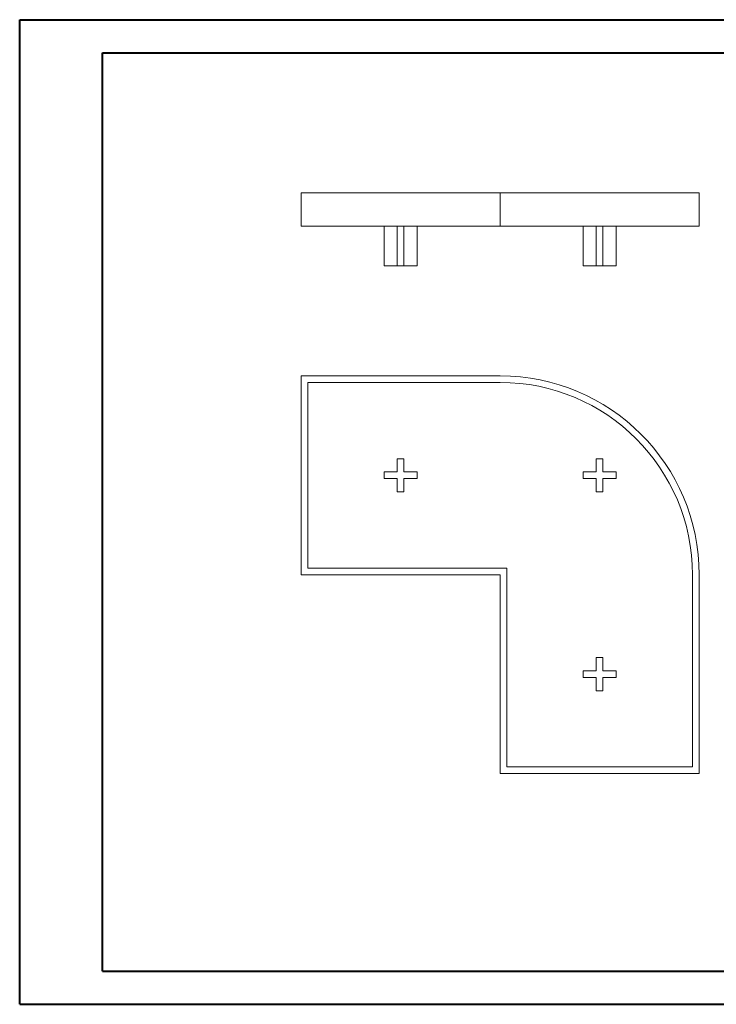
# Model space of a CAD drawing. Header units: millimetres. Extents: x 0 to 420, y 0 to 297.
# Tile 1 of 2: x 0 to 210, y 0 to 297. Entities that reach past the tile are written whole.
import ezdxf

# ---------------------------------------------------------------- set-up
doc = ezdxf.new("R2010")
doc.units = ezdxf.units.MM

msp = doc.modelspace()

# ---------------------------------------------------------------- linework, layer by layer
at = {"color": 7, "linetype": 'Continuous', "lineweight": 40}
for p, q in [((0.08, 0.21), (0.08, 297.21)), ((0.08, 297.21), (420.08, 297.21)), ((25.08, 10.21), (25.08, 287.21)), ((25.08, 287.21), (410.08, 287.21)), ((25.08, 10.21), (410.08, 10.21)), ((0.08, 0.21), (420.08, 0.21))]:
    msp.add_line(p, q, dxfattribs=at)
at = {"color": 7, "linetype": 'Continuous', "lineweight": 15}
for p, q in [((84.91, 234.94), (84.91, 244.94)), ((144.91, 244.94), (84.91, 244.94)), ((144.91, 234.94), (144.91, 244.94)), ((204.91, 244.94), (144.91, 244.94)), ((204.91, 234.94), (204.91, 244.94)), ((144.91, 234.94), (84.91, 234.94)), ((109.91, 222.94), (109.91, 234.94)), ((113.91, 222.94), (113.91, 234.94)), ((115.91, 222.94), (115.91, 234.94)), ((119.91, 222.94), (119.91, 234.94)), ((204.91, 234.94), (144.91, 234.94)), ((169.91, 222.94), (169.91, 234.94)), ((173.91, 222.94), (173.91, 234.94)), ((175.91, 222.94), (175.91, 234.94)), ((179.91, 222.94), (179.91, 234.94)), ((113.91, 222.94), (109.91, 222.94)), ((115.91, 222.94), (113.91, 222.94)), ((119.91, 222.94), (115.91, 222.94)), ((173.91, 222.94), (169.91, 222.94)), ((175.91, 222.94), (173.91, 222.94)), ((179.91, 222.94), (175.91, 222.94)), ((144.91, 189.8), (84.91, 189.8)), ((84.91, 189.8), (84.91, 129.8)), ((86.91, 187.8), (86.91, 131.8)), ((144.91, 187.8), (86.91, 187.8)), ((113.91, 164.8), (113.91, 160.8)), ((115.91, 164.8), (113.91, 164.8)), ((115.91, 160.8), (115.91, 164.8)), ((173.91, 164.8), (173.91, 160.8)), ((175.91, 164.8), (173.91, 164.8)), ((175.91, 160.8), (175.91, 164.8)), ((113.91, 160.8), (109.91, 160.8)), ((109.91, 160.8), (109.91, 158.8)), ((119.91, 160.8), (115.91, 160.8)), ((119.91, 158.8), (119.91, 160.8)), ((169.91, 160.8), (169.91, 158.8)), ((173.91, 160.8), (169.91, 160.8)), ((179.91, 160.8), (175.91, 160.8)), ((179.91, 158.8), (179.91, 160.8)), ((109.91, 158.8), (113.91, 158.8)), ((113.91, 158.8), (113.91, 154.8)), ((115.91, 158.8), (119.91, 158.8)), ((115.91, 154.8), (115.91, 158.8)), ((169.91, 158.8), (173.91, 158.8)), ((173.91, 158.8), (173.91, 154.8)), ((175.91, 158.8), (179.91, 158.8)), ((175.91, 154.8), (175.91, 158.8)), ((113.91, 154.8), (115.91, 154.8)), ((173.91, 154.8), (175.91, 154.8)), ((86.91, 131.8), (146.91, 131.8)), ((146.91, 131.8), (146.91, 71.8)), ((84.91, 129.8), (144.91, 129.8)), ((144.91, 129.8), (144.91, 69.8)), ((202.91, 71.8), (202.91, 129.8)), ((204.91, 69.8), (204.91, 129.8)), ((173.91, 104.8), (173.91, 100.8)), ((175.91, 104.8), (173.91, 104.8)), ((175.91, 100.8), (175.91, 104.8)), ((169.91, 100.8), (169.91, 98.8)), ((173.91, 100.8), (169.91, 100.8)), ((169.91, 98.8), (173.91, 98.8)), ((173.91, 98.8), (173.91, 94.8)), ((179.91, 100.8), (175.91, 100.8)), ((175.91, 94.8), (175.91, 98.8)), ((175.91, 98.8), (179.91, 98.8)), ((179.91, 98.8), (179.91, 100.8)), ((173.91, 94.8), (175.91, 94.8)), ((146.91, 71.8), (202.91, 71.8)), ((144.91, 69.8), (204.91, 69.8))]:
    msp.add_line(p, q, dxfattribs=at)
for radius in [60, 58]:
    msp.add_arc((144.91, 129.8), radius, 0, 90, dxfattribs=at)

doc.saveas('drawing.dxf')
